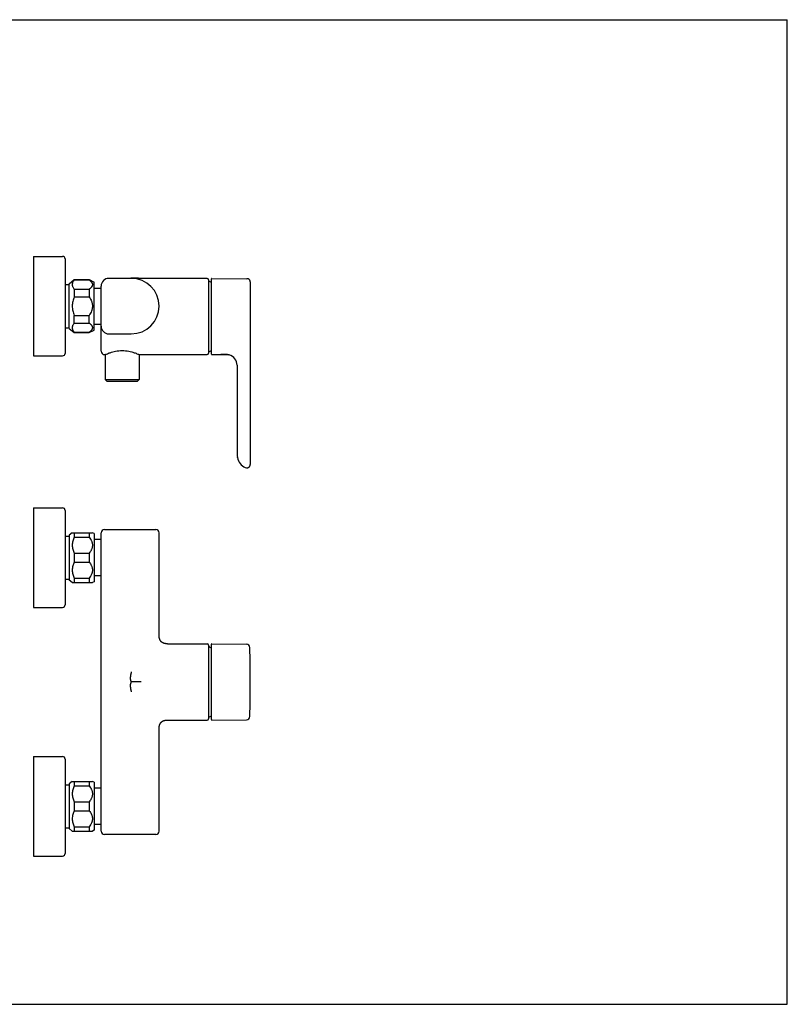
# Model space of a CAD drawing. Header units: millimetres. Extents: x 0 to 841, y 0 to 594.
# Tile 4 of 4: x 378 to 841, y 0 to 594. Entities that reach past the tile are written whole.
import ezdxf

# ---------------------------------------------------------------- set-up
doc = ezdxf.new("R2010")
doc.units = ezdxf.units.MM
doc.header["$LTSCALE"] = 46.255
doc.layers.get('0').update_dxf_attribs({"linetype": 'CONTINUOUS'})

msp = doc.modelspace()

# ---------------------------------------------------------------- linework, layer by layer
at = {"color": 7, "linetype": 'CONTINUOUS'}
for p, q in [((0, 594), (841, 594)), ((841, 0), (841, 594)), ((386.23, 451.2), (386.23, 391.2)), ((386.23, 451.2), (403.73, 451.2)), ((405.23, 449.7), (405.23, 392.7)), ((405.23, 434.2), (407.73, 434.2)), ((407.73, 434.7), (410.73, 437.2)), ((407.73, 407.7), (407.73, 434.7)), ((410.73, 437.2), (410.73, 436.97)), ((410.73, 437.2), (419.73, 437.2)), ((410.73, 436.97), (419.73, 436.97)), ((419.73, 437.2), (419.73, 436.97)), ((419.73, 437.2), (422.73, 435.7)), ((422.73, 406.7), (422.73, 435.7)), ((445.18, 437.95), (431.63, 437.95)), ((444.67, 437.95), (444.55, 437.95)), ((444.8, 437.96), (444.67, 437.95)), ((444.93, 437.97), (444.8, 437.96)), ((445.06, 437.97), (444.93, 437.97)), ((445.21, 437.98), (445.06, 437.97)), ((445.36, 437.98), (445.21, 437.98)), ((445.52, 437.99), (445.36, 437.98)), ((445.7, 437.99), (445.52, 437.99)), ((445.88, 438), (445.7, 437.99)), ((446.11, 438), (445.88, 438)), ((446.35, 438), (446.11, 438)), ((446.61, 438), (446.35, 438)), ((446.88, 438), (446.61, 438)), ((447.19, 438), (446.88, 438)), ((447.56, 438), (447.19, 438)), ((448.04, 437.99), (447.56, 438)), ((449.45, 437.97), (448.04, 437.99)), ((449.8, 437.96), (449.45, 437.97)), ((450.1, 437.95), (449.8, 437.96)), ((450.34, 437.95), (450.1, 437.95)), ((450.59, 437.95), (450.34, 437.95)), ((450.84, 437.95), (450.59, 437.95)), ((451.02, 437.95), (450.84, 437.95)), ((490.98, 437.95), (451.02, 437.95)), ((491.78, 437.15), (491.78, 392.75)), ((493.53, 392.25), (493.53, 437.64)), ((493.84, 437.94), (514.98, 437.76)), ((516.96, 435.76), (516.96, 325.68)), ((410.73, 431.4), (410.73, 426.76)), ((410.73, 431.4), (419.73, 431.4)), ((419.73, 431.4), (419.73, 426.76)), ((422.73, 432.1), (426.93, 432.1)), ((426.93, 393.95), (426.93, 433.25)), ((410.73, 426.76), (419.73, 426.76)), ((410.73, 410.99), (410.73, 415.63)), ((410.73, 415.63), (419.73, 415.63)), ((410.73, 410.99), (419.73, 410.99)), ((419.73, 410.99), (419.73, 415.63)), ((422.73, 410.3), (426.93, 410.3)), ((405.23, 408.2), (407.73, 408.2)), ((407.73, 407.7), (410.73, 405.2)), ((410.73, 405.2), (410.73, 405.42)), ((410.73, 405.42), (419.73, 405.42)), ((410.73, 405.2), (419.73, 405.2)), ((419.73, 405.2), (422.73, 406.7)), ((419.73, 405.2), (419.73, 405.42)), ((431.63, 404.45), (445.18, 404.45)), ((386.23, 391.2), (403.73, 391.2)), ((428.93, 391.95), (429.43, 391.95)), ((429.43, 391.95), (429.43, 376.95)), ((449.93, 391.95), (449.93, 376.95)), ((449.93, 391.95), (490.98, 391.95)), ((493.84, 391.95), (497.78, 391.98)), ((508.96, 385.52), (508.96, 331.95)), ((429.43, 376.95), (430.43, 375.95)), ((429.43, 376.95), (449.93, 376.95)), ((430.43, 375.95), (448.93, 375.95)), ((449.93, 376.95), (448.93, 375.95)), ((508.99, 331.06), (508.99, 331.07)), ((508.99, 330.99), (509, 330.93)), ((509.01, 330.83), (509.01, 330.81)), ((509.12, 330.01), (509.13, 329.96)), ((514.58, 323.72), (514.62, 323.71)), ((514.62, 323.71), (514.63, 323.71)), ((386.23, 299.47), (386.23, 239.47)), ((386.23, 299.47), (403.73, 299.47)), ((405.23, 297.97), (405.23, 240.97)), ((428.93, 286.47), (459.93, 286.47)), ((405.23, 282.47), (407.73, 282.47)), ((409.53, 284.47), (407.73, 282.97)), ((407.73, 282.97), (407.73, 255.97)), ((409.53, 284.47), (421.73, 284.47)), ((410.73, 284.47), (410.73, 281.79)), ((410.73, 281.79), (419.73, 281.79)), ((419.73, 284.47), (419.73, 281.79)), ((422.73, 283.97), (421.73, 284.47)), ((422.73, 283.97), (422.73, 254.97)), ((426.93, 280.37), (422.73, 280.37)), ((426.93, 104.47), (426.93, 284.47)), ((461.93, 222.8), (461.93, 284.47)), ((410.73, 272.15), (410.73, 266.79)), ((410.73, 272.15), (419.73, 272.15)), ((419.73, 272.15), (419.73, 266.79)), ((410.73, 266.79), (419.73, 266.79)), ((405.23, 256.47), (407.73, 256.47)), ((409.53, 254.47), (407.73, 255.97)), ((410.73, 257.15), (410.73, 254.47)), ((410.73, 257.15), (419.73, 257.15)), ((419.73, 257.15), (419.73, 254.47)), ((426.93, 258.57), (422.73, 258.57)), ((409.53, 254.47), (421.73, 254.47)), ((422.73, 254.97), (421.73, 254.47)), ((386.23, 239.47), (403.73, 239.47)), ((467.07, 217.47), (490.98, 217.47)), ((491.78, 216.67), (491.78, 172.27)), ((493.53, 171.77), (493.53, 217.17)), ((493.84, 217.47), (514.71, 217.29)), ((516.69, 215.32), (516.69, 215.34)), ((516.69, 173.62), (516.69, 173.63)), ((516.69, 173.6), (516.69, 173.62)), ((467.07, 171.47), (490.98, 171.47)), ((493.84, 171.47), (514.71, 171.66)), ((461.93, 104.47), (461.93, 166.14)), ((386.23, 149.47), (386.23, 89.47)), ((386.23, 149.47), (403.73, 149.47)), ((405.23, 147.97), (405.23, 90.97)), ((405.23, 132.47), (407.73, 132.47)), ((409.53, 134.47), (407.73, 132.97)), ((407.73, 132.97), (407.73, 105.97)), ((409.53, 134.47), (421.73, 134.47)), ((410.73, 134.47), (410.73, 131.79)), ((410.73, 131.79), (419.73, 131.79)), ((419.73, 134.47), (419.73, 131.79)), ((422.73, 133.97), (421.73, 134.47)), ((422.73, 133.97), (422.73, 104.97)), ((426.93, 130.37), (422.73, 130.37)), ((410.73, 122.15), (419.73, 122.15)), ((410.73, 122.15), (410.73, 116.79)), ((419.73, 122.15), (419.73, 116.79)), ((410.73, 116.79), (419.73, 116.79)), ((410.73, 107.15), (419.73, 107.15)), ((410.73, 107.15), (410.73, 104.47)), ((419.73, 107.15), (419.73, 104.47)), ((426.93, 108.57), (422.73, 108.57)), ((405.23, 106.47), (407.73, 106.47)), ((409.53, 104.47), (407.73, 105.97)), ((409.53, 104.47), (421.73, 104.47)), ((422.73, 104.97), (421.73, 104.47)), ((459.93, 102.47), (428.93, 102.47)), ((386.23, 89.47), (403.73, 89.47)), ((0, 0), (841, 0))]:
    msp.add_line(p, q, dxfattribs=at)
for points in [[(516.96, 435.76), (516.96, 435.81), (516.96, 435.87), (516.96, 435.94), (516.95, 436), (516.94, 436.07), (516.93, 436.13), (516.91, 436.2), (516.9, 436.26), (516.88, 436.32), (516.86, 436.39), (516.84, 436.45), (516.82, 436.51), (516.79, 436.57), (516.76, 436.63), (516.73, 436.69), (516.7, 436.75), (516.67, 436.8), (516.63, 436.86), (516.6, 436.91), (516.56, 436.97), (516.52, 437.02), (516.47, 437.07), (516.43, 437.12), (516.39, 437.17), (516.34, 437.21), (516.29, 437.26), (516.24, 437.3), (516.19, 437.34), (516.14, 437.38), (516.08, 437.42), (516.03, 437.45), (515.97, 437.49), (515.91, 437.52), (515.86, 437.55), (515.8, 437.58), (515.74, 437.6), (515.67, 437.63), (515.61, 437.65), (515.55, 437.67), (515.49, 437.69), (515.42, 437.71), (515.36, 437.72), (515.29, 437.73), (515.23, 437.74), (515.16, 437.75), (515.1, 437.75), (515.03, 437.76), (514.98, 437.76)], [(508.99, 331.06), (508.99, 330.99), (509, 330.9), (509.01, 330.82)], [(509.1, 330.14), (509.1, 330.09), (509.12, 330.02), (509.13, 329.95), (509.14, 329.88)], [(514.63, 323.71), (514.69, 323.7), (514.75, 323.69), (514.82, 323.68), (514.88, 323.68), (514.95, 323.68), (515.01, 323.68), (515.08, 323.68), (515.14, 323.69), (515.21, 323.69), (515.27, 323.7), (515.34, 323.71), (515.4, 323.73), (515.47, 323.74), (515.53, 323.76), (515.59, 323.78), (515.65, 323.8), (515.71, 323.82), (515.77, 323.85), (515.83, 323.88), (515.89, 323.91), (515.95, 323.94), (516, 323.97), (516.06, 324.01), (516.11, 324.04), (516.17, 324.08), (516.22, 324.12), (516.27, 324.16), (516.32, 324.21), (516.36, 324.25), (516.41, 324.3), (516.45, 324.34), (516.5, 324.39), (516.54, 324.44), (516.58, 324.5), (516.61, 324.55), (516.65, 324.6), (516.68, 324.66), (516.72, 324.72), (516.75, 324.77), (516.78, 324.83), (516.8, 324.89), (516.83, 324.95), (516.85, 325.01), (516.87, 325.08), (516.89, 325.14), (516.91, 325.2), (516.92, 325.26), (516.93, 325.33), (516.94, 325.39), (516.95, 325.46), (516.96, 325.52), (516.96, 325.59), (516.96, 325.65), (516.96, 325.68)], [(467.07, 217.47), (466.88, 217.47), (466.68, 217.48), (466.49, 217.49), (466.3, 217.5), (466.11, 217.52), (465.93, 217.54), (465.76, 217.57), (465.59, 217.6), (465.43, 217.63), (465.27, 217.66), (465.11, 217.7), (464.97, 217.75), (464.82, 217.79), (464.69, 217.84), (464.55, 217.89), (464.43, 217.95), (464.3, 218), (464.19, 218.06), (464.07, 218.12), (463.96, 218.18), (463.86, 218.25), (463.75, 218.32), (463.66, 218.39), (463.56, 218.46), (463.47, 218.53), (463.38, 218.61), (463.3, 218.69), (463.21, 218.77), (463.14, 218.86), (463.06, 218.94), (462.99, 219.03), (462.92, 219.12), (462.85, 219.21), (462.79, 219.3), (462.73, 219.39), (462.67, 219.49), (462.62, 219.58), (462.57, 219.68), (462.52, 219.78), (462.47, 219.89), (462.42, 219.99), (462.38, 220.1), (462.33, 220.21), (462.29, 220.33), (462.25, 220.45), (462.21, 220.58), (462.18, 220.71), (462.14, 220.84), (462.11, 220.98), (462.08, 221.12), (462.05, 221.27), (462.03, 221.43), (462.01, 221.58), (461.99, 221.75), (461.97, 221.91), (461.96, 222.09), (461.95, 222.26), (461.94, 222.44), (461.93, 222.63), (461.93, 222.8)], [(461.93, 166.14), (461.94, 166.32), (461.94, 166.51), (461.95, 166.7), (461.96, 166.88), (461.97, 167.06), (461.99, 167.23), (462.01, 167.4), (462.04, 167.56), (462.06, 167.72), (462.09, 167.87), (462.12, 168.02), (462.16, 168.16), (462.19, 168.3), (462.23, 168.43), (462.27, 168.56), (462.32, 168.68), (462.36, 168.8), (462.41, 168.92), (462.46, 169.03), (462.51, 169.14), (462.56, 169.25), (462.62, 169.36), (462.68, 169.46), (462.74, 169.56), (462.8, 169.66), (462.87, 169.75), (462.94, 169.84), (463.01, 169.93), (463.08, 170.02), (463.15, 170.1), (463.23, 170.18), (463.31, 170.26), (463.39, 170.34), (463.47, 170.41), (463.56, 170.49), (463.66, 170.56), (463.75, 170.63), (463.86, 170.7), (463.96, 170.76), (464.07, 170.82), (464.18, 170.88), (464.29, 170.94), (464.41, 170.99), (464.53, 171.04), (464.65, 171.09), (464.78, 171.14), (464.91, 171.18), (465.04, 171.22), (465.18, 171.26), (465.33, 171.29), (465.48, 171.33), (465.63, 171.35), (465.79, 171.38), (465.96, 171.4), (466.13, 171.42), (466.31, 171.44), (466.49, 171.45), (466.69, 171.46), (466.88, 171.47), (467.07, 171.47)]]:
    msp.add_lwpolyline(points, dxfattribs=at)
for centre, radius, start, end in [((403.73, 449.7), 1.5, 0, 90), ((431.63, 433.25), 4.7, 90, 180), ((445.18, 421.2), 16.75, 270, 90), ((490.98, 437.15), 0.8, 0, 90), ((491.98, 436.1), 0.2, 59.70536, 180), ((479.62, 414.95), 24.7, 55.72849, 59.70536), ((493.83, 437.64), 0.3, 89.5, 180), ((431.63, 409.15), 4.7, 180, 270), ((403.73, 392.7), 1.5, 270, 360), ((428.93, 393.95), 2, 180, 270), ((490.98, 392.75), 0.8, 270, 360), ((491.98, 393.79), 0.2, 180, 300.29464), ((479.62, 414.95), 24.7, 300.29464, 304.27151), ((493.83, 392.25), 0.3, 180, 270.5), ((501.03, 441.67), 49.66, 267.05144, 272.72948), ((502.46, 385.52), 6.5, 0, 73.7398), ((523.96, 331.95), 15, 180, 183.34732), ((517.47, 331.57), 8.5, 185.08761, 239.54391), ((515.35, 327.95), 4.3, 239.54391, 259.72319), ((403.73, 297.97), 1.5, 0, 90), ((428.93, 284.47), 2, 90, 180), ((459.93, 284.47), 2, 0, 90), ((403.73, 240.97), 1.5, 270, 360), ((490.98, 216.67), 0.8, 0, 90), ((491.98, 215.63), 0.2, 59.70536, 180), ((479.62, 194.47), 24.7, 55.72849, 59.70536), ((493.83, 217.17), 0.3, 89.5, 180), ((514.69, 215.29), 2, 1.52691, 89.5), ((-283.04, 194.47), 800, 358.50531, 1.49469), ((490.98, 172.27), 0.8, 270, 360), ((491.98, 173.32), 0.2, 180, 300.29464), ((479.62, 194.47), 24.7, 300.29464, 304.27151), ((514.69, 173.66), 2, 270.5, 358.47295), ((493.83, 171.77), 0.3, 180, 270.5), ((403.73, 147.97), 1.5, 0, 90), ((428.93, 104.47), 2, 180, 270), ((459.93, 104.47), 2, 270, 360), ((403.73, 90.97), 1.5, 270, 360)]:
    msp.add_arc(centre, radius, start, end, dxfattribs=at)
for points, knots in [([(410.73, 436.97), (410.55, 436.76), (410.23, 436.32), (409.9, 435.74), (409.71, 435.26), (409.61, 434.91), (409.55, 434.55), (409.53, 434.19), (409.55, 433.83), (409.61, 433.47), (409.71, 433.11), (409.9, 432.64), (410.23, 432.05), (410.55, 431.62), (410.73, 431.4)], [0, 0, 0, 0, 0.135319, 0.262764, 0.323837, 0.38345, 0.442004, 0.5, 0.557996, 0.61655, 0.676163, 0.737236, 0.864681, 1, 1, 1, 1]), ([(419.73, 436.97), (419.87, 436.87), (420.15, 436.67), (420.53, 436.34), (420.87, 436.01), (421.17, 435.67), (421.41, 435.31), (421.59, 434.94), (421.71, 434.57), (421.75, 434.19), (421.71, 433.81), (421.59, 433.43), (421.41, 433.06), (421.17, 432.71), (420.87, 432.36), (420.53, 432.03), (420.15, 431.71), (419.87, 431.5), (419.73, 431.4)], [0, 0, 0, 0, 0.073117, 0.143484, 0.210773, 0.274711, 0.335188, 0.392388, 0.446944, 0.5, 0.553056, 0.607612, 0.664812, 0.725289, 0.789227, 0.856516, 0.926883, 1, 1, 1, 1]), ([(410.73, 426.76), (410.55, 426.32), (410.21, 425.43), (409.83, 424.04), (409.59, 422.63), (409.53, 421.67), (409.53, 421.2)], [0, 0, 0, 0, 0.250033, 0.500042, 0.750029, 1, 1, 1, 1]), ([(419.73, 426.76), (420.02, 426.35), (420.55, 425.5), (421.09, 424.37), (421.42, 423.42), (421.6, 422.69), (421.71, 421.95), (421.73, 421.45), (421.73, 421.2)], [0, 0, 0, 0, 0.250002, 0.499928, 0.624954, 0.749974, 0.874989, 1, 1, 1, 1]), ([(409.53, 421.2), (409.53, 420.72), (409.59, 419.76), (409.83, 418.35), (410.21, 416.97), (410.55, 416.07), (410.73, 415.63)], [0, 0, 0, 0, 0.249971, 0.499958, 0.749967, 1, 1, 1, 1]), ([(421.73, 421.2), (421.73, 420.95), (421.71, 420.44), (421.6, 419.7), (421.42, 418.97), (421.09, 418.02), (420.55, 416.89), (420.02, 416.04), (419.73, 415.63)], [0, 0, 0, 0, 0.125011, 0.250026, 0.375046, 0.500073, 0.749998, 1, 1, 1, 1]), ([(410.73, 410.99), (410.55, 410.78), (410.23, 410.34), (409.9, 409.76), (409.71, 409.28), (409.61, 408.92), (409.55, 408.57), (409.53, 408.21), (409.55, 407.85), (409.61, 407.49), (409.71, 407.13), (409.9, 406.65), (410.23, 406.07), (410.55, 405.64), (410.73, 405.42)], [0, 0, 0, 0, 0.135319, 0.262764, 0.323837, 0.38345, 0.442004, 0.5, 0.557996, 0.61655, 0.676163, 0.737236, 0.864681, 1, 1, 1, 1]), ([(419.73, 410.99), (419.87, 410.89), (420.15, 410.68), (420.53, 410.36), (420.87, 410.03), (421.17, 409.68), (421.41, 409.33), (421.59, 408.96), (421.71, 408.59), (421.75, 408.21), (421.71, 407.82), (421.59, 407.45), (421.41, 407.08), (421.17, 406.73), (420.87, 406.38), (420.53, 406.05), (420.15, 405.73), (419.87, 405.52), (419.73, 405.42)], [0, 0, 0, 0, 0.073117, 0.143484, 0.210773, 0.274711, 0.335188, 0.392388, 0.446944, 0.5, 0.553056, 0.607612, 0.664812, 0.725289, 0.789227, 0.856516, 0.926883, 1, 1, 1, 1]), ([(429.43, 391.95), (429.7, 392.06), (430.68, 392.49), (432.19, 393.06), (434.03, 393.61), (435.77, 394.01), (437.68, 394.29), (439.01, 394.36), (439.68, 394.36)], [0, 0, 0, 0, 0.081551, 0.30427, 0.455177, 0.625254, 0.808985, 1, 1, 1, 1]), ([(439.68, 394.36), (440.36, 394.36), (441.68, 394.29), (443.59, 394.01), (445.33, 393.61), (447.18, 393.06), (448.68, 392.49), (449.67, 392.06), (449.93, 391.95)], [0, 0, 0, 0, 0.191015, 0.374746, 0.544823, 0.69573, 0.918449, 1, 1, 1, 1]), ([(497.78, 391.98), (497.92, 392), (498.43, 392.08), (499.45, 392.19), (500.87, 392.26), (501.92, 392.24), (502.45, 392.21)], [0, 0, 0, 0, 0.087814, 0.327705, 0.659158, 1, 1, 1, 1]), ([(502.45, 392.21), (502.58, 392.2), (502.84, 392.18), (503.14, 392.13), (503.37, 392.08), (503.52, 392.04), (503.66, 392), (503.78, 391.96), (503.9, 391.92), (503.99, 391.88), (504.07, 391.85), (504.12, 391.83), (504.15, 391.82), (504.18, 391.81), (504.21, 391.8), (504.23, 391.79), (504.25, 391.78), (504.26, 391.78), (504.27, 391.77), (504.27, 391.77), (504.28, 391.77), (504.28, 391.77), (504.28, 391.77), (504.28, 391.76), (504.28, 391.76), (504.28, 391.76), (504.28, 391.76), (504.28, 391.76)], [0, 0, 0, 0, 0.20975, 0.401429, 0.48955, 0.57203, 0.648497, 0.718565, 0.78183, 0.837869, 0.886254, 0.907444, 0.926563, 0.943563, 0.958398, 0.971027, 0.981414, 0.985756, 0.989526, 0.992721, 0.995338, 0.997377, 0.998834, 0.999344, 0.999708, 0.999927, 1, 1, 1, 1]), ([(410.73, 281.79), (410.55, 281.41), (410.22, 280.64), (409.83, 279.44), (409.59, 278.21), (409.51, 276.97), (409.59, 275.73), (409.83, 274.5), (410.22, 273.3), (410.55, 272.53), (410.73, 272.15)], [0, 0, 0, 0, 0.12636, 0.251665, 0.376089, 0.5, 0.623911, 0.748335, 0.87364, 1, 1, 1, 1]), ([(419.73, 281.79), (420.02, 281.44), (420.42, 280.89), (420.88, 280.12), (421.17, 279.52), (421.42, 278.9), (421.6, 278.27), (421.71, 277.62), (421.75, 276.97), (421.71, 276.32), (421.6, 275.67), (421.42, 275.04), (421.17, 274.42), (420.88, 273.83), (420.42, 273.05), (420.02, 272.5), (419.73, 272.15)], [0, 0, 0, 0, 0.127799, 0.190995, 0.25367, 0.31583, 0.377525, 0.438861, 0.5, 0.561139, 0.622475, 0.68417, 0.74633, 0.809005, 0.872201, 1, 1, 1, 1]), ([(410.73, 266.79), (410.55, 266.41), (410.22, 265.64), (409.83, 264.44), (409.59, 263.21), (409.51, 261.97), (409.59, 260.73), (409.83, 259.5), (410.22, 258.3), (410.55, 257.53), (410.73, 257.15)], [0, 0, 0, 0, 0.12636, 0.251665, 0.376089, 0.5, 0.623911, 0.748335, 0.87364, 1, 1, 1, 1]), ([(419.73, 266.79), (420.02, 266.44), (420.42, 265.89), (420.88, 265.12), (421.17, 264.52), (421.42, 263.9), (421.6, 263.27), (421.71, 262.62), (421.75, 261.97), (421.71, 261.32), (421.6, 260.67), (421.42, 260.04), (421.17, 259.42), (420.88, 258.83), (420.42, 258.05), (420.02, 257.5), (419.73, 257.15)], [0, 0, 0, 0, 0.127799, 0.190995, 0.25367, 0.31583, 0.377525, 0.438861, 0.5, 0.561139, 0.622475, 0.68417, 0.74633, 0.809005, 0.872201, 1, 1, 1, 1]), ([(445.18, 200.49), (445.15, 200.36), (445.08, 200.11), (444.99, 199.73), (444.89, 199.36), (444.81, 198.98), (444.74, 198.59), (444.67, 198.21), (444.62, 197.82), (444.56, 197.31), (444.53, 196.79), (444.55, 196.27), (444.6, 195.88), (444.68, 195.5), (444.8, 195.13), (444.97, 194.78), (445.12, 194.56), (445.2, 194.47)], [0, 0, 0, 0, 0.062515, 0.125033, 0.187548, 0.250064, 0.31258, 0.375096, 0.437611, 0.500126, 0.625105, 0.687609, 0.750112, 0.812611, 0.8751, 0.937565, 1, 1, 1, 1]), ([(445.2, 194.47), (445.12, 194.37), (444.97, 194.15), (444.81, 193.8), (444.69, 193.43), (444.6, 193.05), (444.55, 192.67), (444.53, 192.28), (444.54, 191.89), (444.58, 191.5), (444.62, 191.12), (444.67, 190.73), (444.74, 190.35), (444.81, 189.96), (444.89, 189.58), (444.97, 189.27), (445.03, 189.02), (445.1, 188.77), (445.15, 188.58), (445.18, 188.46)], [0, 0, 0, 0, 0.06243, 0.124895, 0.187385, 0.249882, 0.312381, 0.374881, 0.437385, 0.499896, 0.562408, 0.624921, 0.687433, 0.749947, 0.81246, 0.874972, 0.90623, 0.937488, 1, 1, 1, 1]), ([(451.19, 194.47), (450.94, 194.47), (450.45, 194.47), (449.7, 194.47), (448.95, 194.47), (448.2, 194.47), (447.45, 194.47), (446.83, 194.47), (446.33, 194.47), (445.95, 194.47), (445.58, 194.47), (445.33, 194.46), (445.2, 194.47)], [0, 0, 0, 0, 0.125012, 0.250019, 0.375021, 0.500025, 0.625035, 0.750049, 0.812553, 0.875046, 0.93753, 1, 1, 1, 1]), ([(410.73, 131.79), (410.55, 131.41), (410.22, 130.64), (409.83, 129.44), (409.59, 128.21), (409.51, 126.97), (409.59, 125.73), (409.83, 124.5), (410.22, 123.3), (410.55, 122.53), (410.73, 122.15)], [0, 0, 0, 0, 0.12636, 0.251665, 0.376089, 0.5, 0.623911, 0.748335, 0.87364, 1, 1, 1, 1]), ([(419.73, 131.79), (420.02, 131.44), (420.42, 130.89), (420.88, 130.12), (421.17, 129.52), (421.42, 128.9), (421.6, 128.27), (421.71, 127.62), (421.75, 126.97), (421.71, 126.32), (421.6, 125.67), (421.42, 125.04), (421.17, 124.42), (420.88, 123.83), (420.42, 123.05), (420.02, 122.5), (419.73, 122.15)], [0, 0, 0, 0, 0.127799, 0.190995, 0.25367, 0.315831, 0.377525, 0.438861, 0.5, 0.561139, 0.622475, 0.684169, 0.74633, 0.809005, 0.872201, 1, 1, 1, 1]), ([(410.73, 116.79), (410.55, 116.41), (410.22, 115.64), (409.83, 114.44), (409.59, 113.21), (409.51, 111.97), (409.59, 110.73), (409.83, 109.5), (410.22, 108.3), (410.55, 107.53), (410.73, 107.15)], [0, 0, 0, 0, 0.12636, 0.251665, 0.376089, 0.5, 0.623911, 0.748335, 0.87364, 1, 1, 1, 1]), ([(419.73, 116.79), (420.02, 116.44), (420.42, 115.89), (420.88, 115.12), (421.17, 114.52), (421.42, 113.9), (421.6, 113.27), (421.71, 112.62), (421.75, 111.97), (421.71, 111.32), (421.6, 110.67), (421.42, 110.04), (421.17, 109.42), (420.88, 108.83), (420.42, 108.05), (420.02, 107.5), (419.73, 107.15)], [0, 0, 0, 0, 0.127799, 0.190995, 0.25367, 0.315831, 0.377525, 0.438861, 0.5, 0.561139, 0.622475, 0.684169, 0.74633, 0.809005, 0.872201, 1, 1, 1, 1])]:
    msp.add_open_spline(points, degree=3, knots=knots, dxfattribs=at)

doc.saveas('drawing.dxf')
